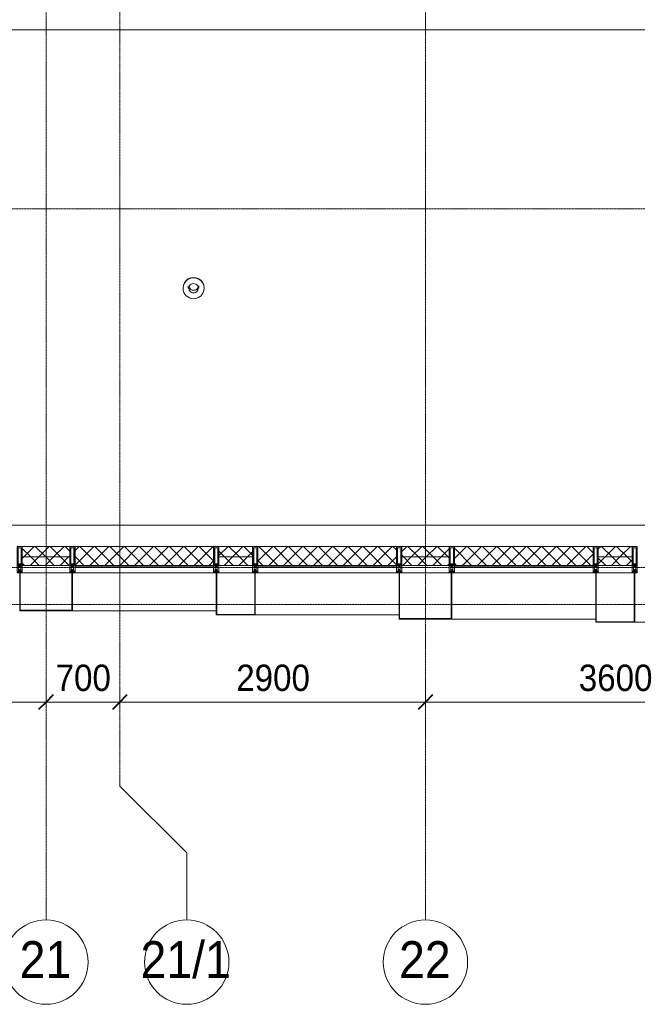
# Model space of a CAD drawing. Header units: millimetres. Extents: x 5617 to 126876, y 7718 to 242066.
# Tile 6 of 25: x 37475 to 43335, y 55757 to 65095. Entities that reach past the tile are written whole.
import ezdxf

# ---------------------------------------------------------------- set-up
doc = ezdxf.new("R2010")
doc.units = ezdxf.units.MM
doc.linetypes.add('ADSK_Линия сетки', pattern=[25, 20, -2.5, 0, -2.5])
doc.linetypes.add('Линия сетки', pattern=[25, 20, -2.5, 0, -2.5])
for name, color, linetype, lineweight in [('Импосты витража', 7, 'Continuous', 18), ('Колонны', 7, 'Continuous', 18), ('Оборудование', 7, 'Continuous', 18), ('Оси', 7, 'Continuous', 9), ('Перекрытия', 7, 'Continuous', 18), ('Размеры', 7, 'Continuous', 9), ('Размеры-100', 7, 'Continuous', 9), ('Стены разрез', 7, 'Continuous', 40), ('Стены штриховка', 7, 'Continuous', 40), ('Элементы узлов', 7, 'Continuous', 18)]:
    doc.layers.add(name, color=color, linetype=linetype, lineweight=lineweight)
doc.styles.add('Arial', font='arial.ttf', dxfattribs={"width": 0.9, "height": 250})
doc.styles.add('Arial_1', font='arial.ttf', dxfattribs={"width": 0.9, "height": 350})
doc.dimstyles.new('Основной_2_5_мм', dxfattribs={"dimscale": 304.8, "dimtxt": 255.06485, "dimasz": 0.463911, "dimexe": 0.492126, "dimexo": 0.492126, "dimgap": 0.098425, "dimtad": 1, "dimdec": 0, "dimdsep": 46, "dimtxsty": 'Arial', "dimblk1": 'OBLIQUE', "dimblk2": 'OBLIQUE', "dimsah": 1, "dimcen": 0.09, "dimdle": 0.492126, "dimazin": 2, "dimtfac": 1, "dimtdec": 4, "dimtix": 1, "dimtmove": 0, "dimatfit": 3, "dimfxl": 1, "dimtvp": 1, "dimtolj": 1, "dimtzin": 0, "dimlwd": 20, "dimlwe": 20, "dimarcsym": 2})
pattern_1 = [(45, (0, 0), (-70.71068, 70.71068), []), (135, (0, 0), (-70.71068, -70.71068), [])]

# ---------------------------------------------------------------- blocks, each defined once
blk = doc.blocks.new('170_Воронка - Воронка-V7-МКСС_K3_L28_92_550__Кровля К3_ - зависимый 1')
at = {"layer": 'Оборудование', "color": 253, "true_color": 0xaaaaaa}
for p, q in [((87700, 62572.1), (87700, 62550)), ((87800, 62550), (87800, 62572.1)), ((87650, 62550), (87650, 62548)), ((87850, 62548), (87850, 62550))]:
    blk.add_line(p, q, dxfattribs=at)
for centre, major_axis, start_param, end_param in [((87750, 62550), (100, 0), 0, 3.141593), ((87750, 62548), (100, 0), 0, 3.141593), ((87750, 62548), (45, 0), 0, 3.141593), ((87750, 62548), (100, 0), 3.141593, 6.283185), ((87750, 62550), (45, 0), 3.164431, 6.260347), ((87750, 62550), (45, 0), 3.164431, 6.260347), ((87750, 62548), (45, 0), 3.141593, 6.283185), ((87750, 62573.9), (45, 0), 3.436421, 5.988357)]:
    blk.add_ellipse(centre, major_axis=major_axis, ratio=0.996815, start_param=start_param, end_param=end_param, dxfattribs=at)
blk = doc.blocks.new('135_SLK_K3_AR_rvt-1-МКСС_K3_L28_92_550__Кровля К3_ - зависимый 1')
at = {"layer": 'Перекрытия', "color": 254, "true_color": 0xcccccc}
for p, q in [((99894.3, 65000), (85950, 65000)), ((85950, 60300), (108645.9, 60300))]:
    blk.add_line(p, q, dxfattribs=at)
at = {"layer": 'Оборудование', "color": 253, "lineweight": 18, "true_color": 0xaaaaaa}
blk.add_blockref('170_Воронка - Воронка-V7-МКСС_K3_L28_92_550__Кровля К3_ - зависимый 1', (0, 0), dxfattribs=at)
blk = doc.blocks.new('Rectangular Mullion - 50Wx250H-2623690-МКСС_K3_L28_92_550__Кровля К3_ - зависимый 1')
at = {"layer": 'Элементы узлов', "color": 254, "lineweight": 5, "true_color": 0xcccccc}
for p, q in [((-25, 65.2), (-25, 250)), ((-25, 250), (0, 250)), ((-23, 237.3), (0, 237.3)), ((-23, 237.3), (-23, 73.6)), ((-14.9, 84), (-14.9, 237.3)), ((25, 250), (0, 250)), ((23, 237.3), (0, 237.3)), ((14.9, 84), (14.9, 237.3)), ((23, 237.3), (23, 73.6)), ((25, 65.2), (25, 250)), ((-14, 65.2), (-25, 65.2)), ((-23.8, 14.6), (-25, 14.2)), ((-25, 0), (-25, 14.2)), ((-22.3, 17), (-23.8, 17)), ((-23.8, 17), (-23.8, 14.6)), ((-22.5, 10.6), (-23.8, 14.6)), ((-22.5, 10.6), (-23.7, 9.9)), ((-23.7, 1.3), (-23.7, 9.9)), ((-23.7, 1.3), (-11.8, 1.3)), ((-23.2, 10.2), (-22.5, 8)), ((0, 84), (-23, 84)), ((-0.5, 73.6), (-23, 73.6)), ((-22.5, 8), (-22.5, 4.5)), ((-21.3, 4.5), (-22.5, 4.5)), ((-22.3, 17), (-22.3, 16)), ((-22.3, 16), (-21.3, 16)), ((-19, 17.6), (-21.3, 16)), ((-21.3, 4.5), (-21.3, 6.5)), ((-21.3, 6.5), (-14.2, 6.5)), ((-18.4, 16.6), (-19, 17.6)), ((-7.4, 16.6), (-18.4, 16.6)), ((-14.2, 6.5), (-14.2, 4.5)), ((-13.2, 4.5), (-14.2, 4.5)), ((-14, 71.3), (-14, 65.2)), ((-10, 71.3), (-14, 71.3)), ((-13.2, 4.5), (-12.2, 7.2)), ((-12.7, 7.6), (-11.3, 11.4)), ((-12.7, 7.6), (-11.8, 6.9)), ((-12.2, 9), (-12.2, 14.8)), ((-12.2, 14.8), (0, 14.8)), ((-11.8, 1.3), (-11.8, 6.9)), ((-10.5, 11.2), (-11.3, 11.4)), ((-10.5, 1.5), (-10.5, 11.2)), ((-4.8, 1.5), (-10.5, 1.5)), ((-10, 53), (-10, 71.3)), ((-8.7, 53), (-10, 53)), ((-10, 53), (-10, 17)), ((-10, 17), (-7.5, 17)), ((-8.7, 53), (-7, 54.7)), ((-8.5, 23), (-1.5, 30)), ((-8.5, 18.5), (-8.5, 23)), ((-7.5, 18.5), (-8.5, 18.5)), ((-7.5, 17), (-7.5, 18.5)), ((-7.4, 18), (-7.4, 16.6)), ((-2.6, 18), (-7.4, 18)), ((-7, 65.2), (-5.9, 67.3)), ((-7, 65.2), (-7, 54.7)), ((-4.1, 67.3), (-5.9, 67.3)), ((0, 8), (-4.8, 8)), ((-4.8, 1.5), (-4.8, 8)), ((-4.1, 67.3), (-2.9, 65.1)), ((-2.9, 65.1), (-2.9, 54.6)), ((-1.3, 53), (-2.9, 54.6)), ((-2.6, 18), (-2.6, 16.8)), ((-2.6, 16.8), (0, 16.8)), ((-1.5, 30), (0, 30)), ((0, 53), (-1.3, 53)), ((0, 84), (23, 84)), ((0, 53), (1.3, 53)), ((1.5, 30), (0, 30)), ((2.6, 16.8), (0, 16.8)), ((0, 14.8), (0, 16.8)), ((0, 14.8), (0, 16.8)), ((12.2, 14.8), (0, 14.8)), ((0, 0), (0, 8)), ((0, 8), (4.8, 8)), ((0, 0), (0, 8)), ((0.5, 73.6), (23, 73.6)), ((1.3, 53), (2.9, 54.6)), ((8.5, 23), (1.5, 30)), ((2.6, 18), (2.6, 16.8)), ((2.6, 18), (7.4, 18)), ((4.1, 67.3), (2.9, 65.1)), ((2.9, 65.1), (2.9, 54.6)), ((4.1, 67.3), (5.9, 67.3)), ((4.8, 1.5), (4.8, 8)), ((4.8, 1.5), (10.5, 1.5)), ((7, 65.2), (5.9, 67.3)), ((7, 65.2), (7, 54.7)), ((8.7, 53), (7, 54.7)), ((7.4, 18), (7.4, 16.6)), ((7.4, 16.6), (18.4, 16.6)), ((7.5, 18.5), (8.5, 18.5)), ((7.5, 17), (7.5, 18.5)), ((10, 17), (7.5, 17)), ((8.5, 18.5), (8.5, 23)), ((8.7, 53), (10, 53)), ((10, 71.3), (14, 71.3)), ((10, 53), (10, 71.3)), ((10, 53), (10, 17)), ((10.5, 11.2), (11.3, 11.4)), ((10.5, 1.5), (10.5, 11.2)), ((12.7, 7.6), (11.3, 11.4)), ((12.7, 7.6), (11.8, 6.9)), ((11.8, 1.3), (11.8, 6.9)), ((23.7, 1.3), (11.8, 1.3)), ((12.2, 9), (12.2, 14.8)), ((13.2, 4.5), (12.2, 7.2)), ((13.2, 4.5), (14.2, 4.5)), ((14, 71.3), (14, 65.2)), ((14, 65.2), (25, 65.2)), ((21.3, 6.5), (14.2, 6.5)), ((14.2, 6.5), (14.2, 4.5)), ((18.4, 16.6), (19, 17.6)), ((19, 17.6), (21.3, 16)), ((22.3, 16), (21.3, 16)), ((21.3, 4.5), (21.3, 6.5)), ((21.3, 4.5), (22.5, 4.5)), ((22.3, 17), (22.3, 16)), ((22.3, 17), (23.8, 17)), ((22.5, 10.6), (23.8, 14.6)), ((22.5, 10.6), (23.7, 9.9)), ((23.2, 10.2), (22.5, 8)), ((22.5, 8), (22.5, 4.5)), ((23.7, 1.3), (23.7, 9.9)), ((23.8, 17), (23.8, 14.6)), ((23.8, 14.6), (25, 14.2)), ((25, 0), (25, 14.2)), ((-25, 0), (0, 0)), ((25, 0), (0, 0))]:
    blk.add_line(p, q, dxfattribs=at)
for centre, start, end in [((-0.5, 73.1), 360, 90), ((0.5, 73.1), 90, 180)]:
    blk.add_arc(centre, 0.5, start, end, dxfattribs=at)
blk = doc.blocks.new('Rectangular Mullion - R_StandardFrame_50Wx250H-V1-МКСС_K3_L28_92_550__Кровля К3_ - зависимый 1')
at = {"layer": 'Импосты витража', "color": 254, "lineweight": 5, "true_color": 0xcccccc}
for p, q in [((-25, 0), (-25, 250)), ((-25, 250), (25, 250)), ((25, 250), (25, 0)), ((0, 0), (-25, 0)), ((25, 0), (5, 0))]:
    blk.add_line(p, q, dxfattribs=at)
blk = doc.blocks.new('Rectangular Mullion - R_StandardFrame_50Wx250H-5847933-МКСС_K3_L28_92_550__Кровля К3_ - зависимый 1')
at = {"layer": 'Импосты витража', "color": 254, "lineweight": 5, "true_color": 0xcccccc}
for p, q in [((-25, 0), (-25, 250)), ((-25, 250), (25, 250)), ((25, 250), (25, 0)), ((-5, 0), (-25, 0)), ((25, 0), (0, 0))]:
    blk.add_line(p, q, dxfattribs=at)
blk = doc.blocks.new('A_SLK_PAN_Type1 - Прямой тип панели-5878917-МКСС_K3_L28_92_550__Кровля К3_ - зависимый 1')
at = {"layer": 'Колонны', "color": 254, "lineweight": 5, "true_color": 0xcccccc}
for p, q in [((-180, 0), (-185, 0)), ((-185, 0), (-185, -400)), ((-180, -395), (-180, 0)), ((160, 0), (-160, 0)), ((180, 0), (180, -395)), ((185, 0), (180, 0)), ((185, -400), (185, 0)), ((-185, -400), (185, -400)), ((180, -395), (-180, -395))]:
    blk.add_line(p, q, dxfattribs=at)
blk = doc.blocks.new('A_SLK_PAN_Type1 - Прямой тип панели-5878918-МКСС_K3_L28_92_550__Кровля К3_ - зависимый 1')
at = {"layer": 'Колонны', "color": 254, "lineweight": 5, "true_color": 0xcccccc}
for p, q in [((-180, 0), (-185, 0)), ((-185, 0), (-185, -470)), ((-180, -465), (-180, 0)), ((160, 0), (-160, 0)), ((180, 0), (180, -465)), ((185, 0), (180, 0)), ((185, -470), (185, 0)), ((180, -465), (-180, -465)), ((-185, -470), (185, -470))]:
    blk.add_line(p, q, dxfattribs=at)
blk = doc.blocks.new('A_SLK_PAN_Type1 - Прямой тип панели-5878922-МКСС_K3_L28_92_550__Кровля К3_ - зависимый 1')
at = {"layer": 'Колонны', "color": 254, "lineweight": 5, "true_color": 0xcccccc}
for p, q in [((-245, 0), (-250, 0)), ((-250, 0), (-250, -360)), ((-245, -355), (-245, 0)), ((225, 0), (-225, 0)), ((245, 0), (245, -355)), ((250, 0), (245, 0)), ((250, -360), (250, 0)), ((-250, -360), (250, -360)), ((245, -355), (-245, -355))]:
    blk.add_line(p, q, dxfattribs=at)
blk = doc.blocks.new('A_SLK_PAN_Type1 - Прямой тип панели-5878923-МКСС_K3_L28_92_550__Кровля К3_ - зависимый 1')
at = {"layer": 'Колонны', "color": 254, "lineweight": 5, "true_color": 0xcccccc}
for p, q in [((-245, 0), (-250, 0)), ((-250, 0), (-250, -440)), ((-245, -435), (-245, 0)), ((225, 0), (-225, 0)), ((245, 0), (245, -435)), ((250, 0), (245, 0)), ((250, -440), (250, 0)), ((-250, -440), (250, -440)), ((245, -435), (-245, -435))]:
    blk.add_line(p, q, dxfattribs=at)
blk = doc.blocks.new('A_OGR_PAN_Отлив - A_OGR_PAN_Отлив-5711176-МКСС_K3_L28_92_550__Кровля К3_ - зависимый 1')
at = {"layer": 'Колонны', "color": 254, "lineweight": 5, "true_color": 0xcccccc}
blk.add_line((-682.5, -360), (682.5, -360), dxfattribs=at)
blk = doc.blocks.new('A_OGR_PAN_Отлив - A_OGR_PAN_Отлив-5711185-МКСС_K3_L28_92_550__Кровля К3_ - зависимый 1')
at = {"layer": 'Колонны', "color": 254, "lineweight": 5, "true_color": 0xcccccc}
blk.add_line((-682.5, -400), (682.5, -400), dxfattribs=at)
blk = doc.blocks.new('A_OGR_PAN_Отлив - A_OGR_PAN_Отлив-5711194-МКСС_K3_L28_92_550__Кровля К3_ - зависимый 1')
at = {"layer": 'Колонны', "color": 254, "lineweight": 5, "true_color": 0xcccccc}
blk.add_line((-682.5, -440), (682.5, -440), dxfattribs=at)
blk = doc.blocks.new('A_OGR_PAN_Отлив - A_OGR_PAN_Отлив-5711203-МКСС_K3_L28_92_550__Кровля К3_ - зависимый 1')
at = {"layer": 'Колонны', "color": 254, "lineweight": 5, "true_color": 0xcccccc}
blk.add_line((-682.5, -470), (682.5, -470), dxfattribs=at)
blk = doc.blocks.new('135_SLK_K3_AR_FCD_rvt-1-МКСС_K3_L28_92_550__Кровля К3_ - зависимый 1')
at = {"layer": 'Стены разрез', "lineweight": 5, "true_color": 0xcccccc}
h = blk.add_hatch(dxfattribs=at)
h.set_pattern_fill('FP_4', color=254, style=0, pattern_type=2)
h.set_pattern_definition(pattern_1)
h.paths.add_polyline_path([(86575, 60000), (86575, 60100), (86125, 60100), (86125, 60000)])
h = blk.add_hatch(dxfattribs=at)
h.set_pattern_fill('FP_4', color=254, style=0, pattern_type=2)
h.set_pattern_definition(pattern_1)
h.paths.add_polyline_path([(87940, 59920), (87940, 60100), (86625, 60100), (86625, 59920), (87695.9, 59920)])
h = blk.add_hatch(dxfattribs=at)
h.set_pattern_fill('FP_4', color=254, style=0, pattern_type=2)
h.set_pattern_definition(pattern_1)
h.paths.add_polyline_path([(88310, 60000), (88310, 60100), (87990, 60100), (87990, 60000)])
h = blk.add_hatch(dxfattribs=at)
h.set_pattern_fill('FP_4', color=254, style=0, pattern_type=2)
h.set_pattern_definition(pattern_1)
h.paths.add_polyline_path([(89675, 59920), (89675, 60100), (88360, 60100), (88360, 59920)])
h = blk.add_hatch(dxfattribs=at)
h.set_pattern_fill('FP_4', color=254, style=0, pattern_type=2)
h.set_pattern_definition(pattern_1)
h.paths.add_polyline_path([(90175, 60000), (90175, 60100), (89725, 60100), (89725, 60000), (89790.9, 60000)])
h = blk.add_hatch(dxfattribs=at)
h.set_pattern_fill('FP_4', color=254, style=0, pattern_type=2)
h.set_pattern_definition(pattern_1)
h.paths.add_polyline_path([(91540, 59920), (91540, 60100), (90225, 60100), (90225, 59920)])
h = blk.add_hatch(dxfattribs=at)
h.set_pattern_fill('FP_4', color=254, style=0, pattern_type=2)
h.set_pattern_definition(pattern_1)
h.paths.add_polyline_path([(91910, 60000), (91910, 60100), (91590, 60100), (91590, 60000), (91885.9, 60000)])
h = blk.add_hatch(dxfattribs=at)
h.set_pattern_fill('FP_4', color=254, style=0, pattern_type=2)
h.set_pattern_definition(pattern_1)
h.paths.add_polyline_path([(86575, 59920), (86575, 60000), (86125, 60000), (86125, 59920)])
h = blk.add_hatch(dxfattribs=at)
h.set_pattern_fill('FP_4', color=254, style=0, pattern_type=2)
h.set_pattern_definition(pattern_1)
h.paths.add_polyline_path([(88310, 59920), (88310, 60000), (87990, 60000), (87990, 59920)])
h = blk.add_hatch(dxfattribs=at)
h.set_pattern_fill('FP_4', color=254, style=0, pattern_type=2)
h.set_pattern_definition(pattern_1)
h.paths.add_polyline_path([(90175, 59920), (90175, 60000), (89725, 60000), (89725, 59920), (89790.9, 59920)])
h = blk.add_hatch(dxfattribs=at)
h.set_pattern_fill('FP_4', color=254, style=0, pattern_type=2)
h.set_pattern_definition(pattern_1)
h.paths.add_polyline_path([(91910, 59920), (91910, 60000), (91590, 60000), (91590, 59920), (91885.9, 59920)])
at = {"layer": 'Стены разрез', "color": 254, "lineweight": 9, "true_color": 0xcccccc}
for p, q in [((86575, 60100), (86125, 60100)), ((86125, 60100), (86125, 59920)), ((86575, 59920), (86575, 60100)), ((87940, 60100), (86625, 60100)), ((86625, 60100), (86625, 59850)), ((87940, 59850), (87940, 60100)), ((88310, 60100), (87990, 60100)), ((87990, 60100), (87990, 59920)), ((88310, 59920), (88310, 60100)), ((89675, 60100), (88360, 60100)), ((88360, 60100), (88360, 59850)), ((89675, 59850), (89675, 60100)), ((90175, 60100), (89725, 60100)), ((89725, 60100), (89725, 59920)), ((90175, 59920), (90175, 60100)), ((91540, 60100), (90225, 60100)), ((90225, 60100), (90225, 59850)), ((91540, 59850), (91540, 60100)), ((91910, 60100), (91590, 60100)), ((91590, 60100), (91590, 59920)), ((91910, 59920), (91910, 60100)), ((86125, 59920), (86575, 59920)), ((87990, 59920), (88310, 59920)), ((89725, 59920), (90175, 59920)), ((91590, 59920), (91910, 59920)), ((86625, 59850), (87940, 59850)), ((88360, 59850), (89675, 59850)), ((90225, 59850), (91540, 59850))]:
    blk.add_line(p, q, dxfattribs=at)
at = {"layer": 'Стены штриховка', "color": 254, "lineweight": 9, "true_color": 0xcccccc}
for p, q in [((86125, 60000), (86575, 60000)), ((87990, 60000), (88310, 60000)), ((89725, 60000), (90175, 60000)), ((91590, 60000), (91910, 60000)), ((86625, 59920), (87940, 59920)), ((86625, 59905), (87940, 59905)), ((88360, 59920), (89675, 59920)), ((88360, 59905), (89675, 59905)), ((90225, 59920), (91540, 59920)), ((90225, 59905), (91540, 59905))]:
    blk.add_line(p, q, dxfattribs=at)
at = {"layer": 'Импосты витража', "color": 254, "lineweight": 5, "true_color": 0xcccccc, "extrusion": (0, 0, -1)}
for name, p in [('Rectangular Mullion - 50Wx250H-2623690-МКСС_K3_L28_92_550__Кровля К3_ - зависимый 1', (-86100, 59850)), ('Rectangular Mullion - R_StandardFrame_50Wx250H-5847933-МКСС_K3_L28_92_550__Кровля К3_ - зависимый 1', (-86100, 59850)), ('Rectangular Mullion - 50Wx250H-2623690-МКСС_K3_L28_92_550__Кровля К3_ - зависимый 1', (-86600, 59850)), ('Rectangular Mullion - R_StandardFrame_50Wx250H-V1-МКСС_K3_L28_92_550__Кровля К3_ - зависимый 1', (-86600, 59850)), ('Rectangular Mullion - 50Wx250H-2623690-МКСС_K3_L28_92_550__Кровля К3_ - зависимый 1', (-87965, 59850)), ('Rectangular Mullion - R_StandardFrame_50Wx250H-5847933-МКСС_K3_L28_92_550__Кровля К3_ - зависимый 1', (-87965, 59850)), ('Rectangular Mullion - 50Wx250H-2623690-МКСС_K3_L28_92_550__Кровля К3_ - зависимый 1', (-88335, 59850)), ('Rectangular Mullion - R_StandardFrame_50Wx250H-V1-МКСС_K3_L28_92_550__Кровля К3_ - зависимый 1', (-88335, 59850)), ('Rectangular Mullion - 50Wx250H-2623690-МКСС_K3_L28_92_550__Кровля К3_ - зависимый 1', (-89700, 59850)), ('Rectangular Mullion - R_StandardFrame_50Wx250H-5847933-МКСС_K3_L28_92_550__Кровля К3_ - зависимый 1', (-89700, 59850)), ('Rectangular Mullion - 50Wx250H-2623690-МКСС_K3_L28_92_550__Кровля К3_ - зависимый 1', (-90200, 59850)), ('Rectangular Mullion - R_StandardFrame_50Wx250H-V1-МКСС_K3_L28_92_550__Кровля К3_ - зависимый 1', (-90200, 59850)), ('Rectangular Mullion - 50Wx250H-2623690-МКСС_K3_L28_92_550__Кровля К3_ - зависимый 1', (-91565, 59850)), ('Rectangular Mullion - R_StandardFrame_50Wx250H-5847933-МКСС_K3_L28_92_550__Кровля К3_ - зависимый 1', (-91565, 59850)), ('Rectangular Mullion - 50Wx250H-2623690-МКСС_K3_L28_92_550__Кровля К3_ - зависимый 1', (-91935, 59850)), ('Rectangular Mullion - R_StandardFrame_50Wx250H-V1-МКСС_K3_L28_92_550__Кровля К3_ - зависимый 1', (-91935, 59850))]:
    blk.add_blockref(name, p, dxfattribs=at)
at = {"layer": 'Колонны', "color": 254, "lineweight": 5, "true_color": 0xcccccc}
for name, p in [('A_SLK_PAN_Type1 - Прямой тип панели-5878922-МКСС_K3_L28_92_550__Кровля К3_ - зависимый 1', (86350, 59850)), ('A_SLK_PAN_Type1 - Прямой тип панели-5878917-МКСС_K3_L28_92_550__Кровля К3_ - зависимый 1', (88150, 59850)), ('A_SLK_PAN_Type1 - Прямой тип панели-5878923-МКСС_K3_L28_92_550__Кровля К3_ - зависимый 1', (89950, 59850)), ('A_SLK_PAN_Type1 - Прямой тип панели-5878918-МКСС_K3_L28_92_550__Кровля К3_ - зависимый 1', (91750, 59850)), ('A_OGR_PAN_Отлив - A_OGR_PAN_Отлив-5711176-МКСС_K3_L28_92_550__Кровля К3_ - зависимый 1', (87282.5, 59850)), ('A_OGR_PAN_Отлив - A_OGR_PAN_Отлив-5711185-МКСС_K3_L28_92_550__Кровля К3_ - зависимый 1', (89017.5, 59850)), ('A_OGR_PAN_Отлив - A_OGR_PAN_Отлив-5711194-МКСС_K3_L28_92_550__Кровля К3_ - зависимый 1', (90882.5, 59850)), ('A_OGR_PAN_Отлив - A_OGR_PAN_Отлив-5711203-МКСС_K3_L28_92_550__Кровля К3_ - зависимый 1', (92617.5, 59850))]:
    blk.add_blockref(name, p, dxfattribs=at)
blk = doc.blocks.new('Ось сетки - Круг_Ø8 мм-6577-МКСС_K3_L28_92_550__Кровля К3_ - зависимый 1')
at = {"layer": 'Оси', "lineweight": 20}
for start, end in [(360, 180), (180, 360)]:
    blk.add_arc((0, 0), 4, start, end, dxfattribs=at)
blk = doc.blocks.new('DIMBLOCK3-МКСС_K3_L28_92_550__Кровля К3_ - зависимый 1')
at = {"layer": 'Размеры-100', "lineweight": 20, "transparency": 16777216}
for p, q in [((34125.1, 58624.2), (34125.1, 58774.2)), ((37725.1, 58624.2), (37725.1, 58774.2)), ((34125.1, 58624.2), (37725.1, 58624.2)), ((34125.1, 58624.2), (34125.1, 58574.1)), ((37725.1, 58624.2), (37725.1, 58574.1))]:
    blk.add_line(p, q, dxfattribs=at)
at = {"layer": 'Размеры-100', "lineweight": 40, "transparency": 16777216}
for p, q in [((34125.1, 58624.2), (34195.8, 58694.9)), ((37725.1, 58624.2), (37795.8, 58694.9)), ((34125.1, 58624.2), (34054.4, 58553.5)), ((37725.1, 58624.2), (37654.4, 58553.5))]:
    blk.add_line(p, q, dxfattribs=at)
at = {"layer": 'Размеры-100', "color": 0, "lineweight": 20, "transparency": 16777216, "insert": (35579.8, 58978.7), "char_height": 250, "width": 828.765, "attachment_point": 1, "line_spacing_factor": 0.941778, "style": 'Arial'}
blk.add_mtext('3600', dxfattribs=at)
blk = doc.blocks.new('_Oblique')
at = {"color": 0, "linetype": 'ByBlock', "lineweight": -2}
blk.add_line((-0.5, -0.5), (0.5, 0.5), dxfattribs=at)
blk = doc.blocks.new('DIMBLOCK4-МКСС_K3_L28_92_550__Кровля К3_ - зависимый 1')
at = {"layer": 'Размеры-100', "lineweight": 20, "transparency": 16777216}
for p, q in [((37725.1, 58624.2), (37725.1, 58774.2)), ((38425.1, 58624.2), (38425.1, 58774.2)), ((37725.1, 58624.2), (38425.1, 58624.2)), ((37725.1, 58624.2), (37725.1, 58574.1)), ((38425.1, 58624.2), (38425.1, 58574.1))]:
    blk.add_line(p, q, dxfattribs=at)
at = {"layer": 'Размеры-100', "lineweight": 40, "transparency": 16777216}
for p, q in [((37725.1, 58624.2), (37795.8, 58694.9)), ((38425.1, 58624.2), (38495.8, 58694.9)), ((37725.1, 58624.2), (37654.4, 58553.5)), ((38425.1, 58624.2), (38354.4, 58553.5))]:
    blk.add_line(p, q, dxfattribs=at)
at = {"layer": 'Размеры-100', "color": 0, "lineweight": 20, "transparency": 16777216, "insert": (37816.2, 58978.7), "char_height": 250, "width": 621.573, "attachment_point": 1, "line_spacing_factor": 0.941778, "style": 'Arial'}
blk.add_mtext('700', dxfattribs=at)
blk = doc.blocks.new('DIMBLOCK5-МКСС_K3_L28_92_550__Кровля К3_ - зависимый 1')
at = {"layer": 'Размеры-100', "lineweight": 20, "transparency": 16777216}
for p, q in [((38425.1, 58624.2), (38425.1, 58774.2)), ((41325.1, 58624.2), (41325.1, 58774.2)), ((38425.1, 58624.2), (41325.1, 58624.2)), ((38425.1, 58624.2), (38425.1, 58574.1)), ((41325.1, 58624.2), (41325.1, 58574.1))]:
    blk.add_line(p, q, dxfattribs=at)
at = {"layer": 'Размеры-100', "lineweight": 40, "transparency": 16777216}
for p, q in [((38425.1, 58624.2), (38495.8, 58694.9)), ((41325.1, 58624.2), (41395.8, 58694.9)), ((38425.1, 58624.2), (38354.4, 58553.5)), ((41325.1, 58624.2), (41254.4, 58553.5))]:
    blk.add_line(p, q, dxfattribs=at)
at = {"layer": 'Размеры-100', "color": 0, "lineweight": 20, "transparency": 16777216, "insert": (39529.8, 58978.7), "char_height": 250, "width": 828.765, "attachment_point": 1, "line_spacing_factor": 0.941778, "style": 'Arial'}
blk.add_mtext('2900', dxfattribs=at)
blk = doc.blocks.new('DIMBLOCK6-МКСС_K3_L28_92_550__Кровля К3_ - зависимый 1')
at = {"layer": 'Размеры-100', "lineweight": 20, "transparency": 16777216}
for p, q in [((41325.1, 58624.2), (41325.1, 58774.2)), ((44925.1, 58624.2), (44925.1, 58774.2)), ((41325.1, 58624.2), (44925.1, 58624.2)), ((41325.1, 58624.2), (41325.1, 58574.1)), ((44925.1, 58624.2), (44925.1, 58574.1))]:
    blk.add_line(p, q, dxfattribs=at)
at = {"layer": 'Размеры-100', "lineweight": 40, "transparency": 16777216}
for p, q in [((41325.1, 58624.2), (41395.8, 58694.9)), ((44925.1, 58624.2), (44995.8, 58694.9)), ((41325.1, 58624.2), (41254.4, 58553.5)), ((44925.1, 58624.2), (44854.4, 58553.5))]:
    blk.add_line(p, q, dxfattribs=at)
at = {"layer": 'Размеры-100', "color": 0, "lineweight": 20, "transparency": 16777216, "insert": (42779.8, 58978.7), "char_height": 250, "width": 828.765, "attachment_point": 1, "line_spacing_factor": 0.941778, "style": 'Arial'}
blk.add_mtext('3600', dxfattribs=at)

msp = doc.modelspace()

# ---------------------------------------------------------------- linework, layer by layer
at = {"layer": 'Оси', "linetype": 'Линия сетки'}
for p, q in [((37725.1, 56557.2), (37725.1, 77590)), ((38425.1, 57827.2), (38425.1, 77590)), ((41325.1, 56557.2), (41325.1, 77590))]:
    msp.add_line(p, q, dxfattribs=at)
at = {"layer": 'Оси', "linetype": 'ADSK_Линия сетки'}
for p, q in [((61557.6, 63300), (24571.3, 63300)), ((61557.6, 59900), (25841.3, 59900)), ((61557.6, 59550), (24571.3, 59550))]:
    msp.add_line(p, q, dxfattribs=at)
at = {"layer": 'Оси'}
for p, q in [((38425.1, 57827.2), (39060.1, 57192.2)), ((39060.1, 57192.2), (39060.1, 56557.2))]:
    msp.add_line(p, q, dxfattribs=at)

# ---------------------------------------------------------------- block references
at = {"lineweight": 5}
for name in ['135_SLK_K3_AR_FCD_rvt-1-МКСС_K3_L28_92_550__Кровля К3_ - зависимый 1', '135_SLK_K3_AR_rvt-1-МКСС_K3_L28_92_550__Кровля К3_ - зависимый 1']:
    msp.add_blockref(name, (-48624.9, 0), dxfattribs=at)
at = {"layer": 'Оси', "lineweight": 20, "xscale": 99.99999999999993, "yscale": 99.99999999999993, "zscale": 99.99999999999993}
for p in [(37725.1, 56157.2), (39060.1, 56157.2), (41325.1, 56157.2)]:
    msp.add_blockref('Ось сетки - Круг_Ø8 мм-6577-МКСС_K3_L28_92_550__Кровля К3_ - зависимый 1', p, dxfattribs=at)

# ---------------------------------------------------------------- texts
at = {"layer": 'Оси', "char_height": 350, "attachment_point": 1, "style": 'Arial_1'}
for s, insert, width in [('21', (37474.6, 56356.1), 606.076), ('21/1', (38621.9, 56356.1), 1060.633), ('22', (41074.6, 56356.1), 606.076)]:
    msp.add_mtext(s, dxfattribs=dict(at, insert=insert, width=width))

# ---------------------------------------------------------------- dimensions: what is measured, and where the dimension line sits
at = {"layer": 'Размеры', "lineweight": 20}
for base, p1, p2, override, picture, middle in [((37725.1, 58624.2), (34125.1, 58724.1), (37725.1, 58724.1), {"dimpost": '<>', "dimfxl": 3600}, 'DIMBLOCK3-МКСС_K3_L28_92_550__Кровля К3_ - зависимый 1', (35925.1, 58781.9)), ((38425.1, 58624.2), (37725.1, 58724.1), (38425.1, 58724.1), {"dimpost": '<>', "dimfxl": 700}, 'DIMBLOCK4-МКСС_K3_L28_92_550__Кровля К3_ - зависимый 1', (38075.1, 58781.8)), ((41325.1, 58624.2), (38425.1, 58724.1), (41325.1, 58724.1), {"dimpost": '<>', "dimfxl": 2900}, 'DIMBLOCK5-МКСС_K3_L28_92_550__Кровля К3_ - зависимый 1', (39875.1, 58781.8)), ((44925.1, 58624.2), (41325.1, 58724.1), (44925.1, 58724.1), {"dimpost": '<>', "dimfxl": 3600}, 'DIMBLOCK6-МКСС_K3_L28_92_550__Кровля К3_ - зависимый 1', (43125.1, 58781.9))]:
    dim = msp.add_linear_dim(base=base, p1=p1, p2=p2, dimstyle='Основной_2_5_мм', override=override, dxfattribs=at)
    dim.commit()
    dim.dimension.update_dxf_attribs({"geometry": picture, "text_midpoint": middle})

doc.saveas('drawing.dxf')
